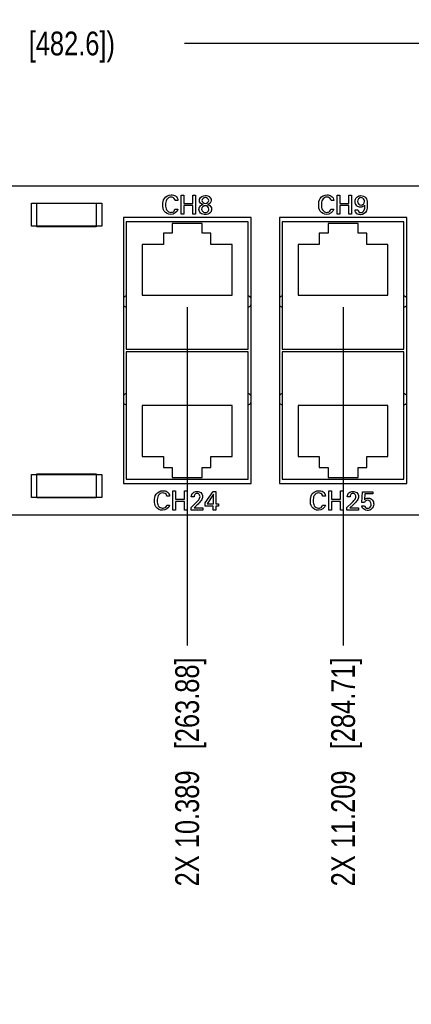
# Model space of a CAD drawing. Header units: inches. Extents: x 0 to 34, y 0 to 22.
# Tile 16 of 54: x 12.6 to 14.6, y 3.3 to 8.5. Entities that reach past the tile are written whole.
import ezdxf

# ---------------------------------------------------------------- set-up
doc = ezdxf.new("R2010")
doc.units = ezdxf.units.IN
doc.header["$LTSCALE"] = 1.87
doc.header["$MEASUREMENT"] = 0
doc.layers.get('0').update_dxf_attribs({"linetype": 'CONTINUOUS'})
doc.layers.add('02___PRT_ALL_AXES', color=7, linetype='CONTINUOUS')
doc.layers.add('DIMENSIONS', color=7, linetype='CONTINUOUS')
doc.styles.get("Standard").update_dxf_attribs({"font": 'txt', "width": 0.8})
doc.dimstyles.new('DIMSTYLE_1', dxfattribs={"dimtxt": 0.125, "dimasz": 0.18, "dimexe": 0.125, "dimexo": 0.0625, "dimgap": 0.0625, "dimtad": 0, "dimtih": 1, "dimtoh": 1, "dimdec": 3, "dimzin": 4, "dimdsep": 46, "dimtxsty": 'STANDARD', "dimblk": '_FILLED', "dimblk1": '_FILLED', "dimblk2": '_FILLED', "dimcen": 0.09, "dimadec": 0, "dimazin": 0, "dimtp": 0.001, "dimtm": 0.001, "dimtfac": 1, "dimtdec": 3, "dimtofl": 0, "dimtmove": 0, "dimatfit": 3, "dimldrblk": '_FILLED', "dimfxl": 1, "dimtolj": 1, "dimtzin": 4, "dimarcsym": 0})
doc.dimstyles.new('DIMSTYLE_2', dxfattribs={"dimtxt": 0.125, "dimasz": 0.18, "dimexe": 0.125, "dimexo": 0.0625, "dimgap": 0.03125, "dimtad": 0, "dimtih": 1, "dimtoh": 1, "dimdec": 3, "dimzin": 4, "dimdsep": 46, "dimtxsty": 'STANDARD', "dimblk": '_FILLED', "dimblk1": '_FILLED', "dimblk2": '_FILLED', "dimcen": 0.09, "dimadec": 0, "dimazin": 0, "dimtp": 0.001, "dimtm": 0.001, "dimtfac": 1, "dimtdec": 3, "dimtofl": 0, "dimtmove": 0, "dimatfit": 3, "dimldrblk": '_FILLED', "dimfxl": 1, "dimtolj": 1, "dimtzin": 4, "dimarcsym": 0})

# ---------------------------------------------------------------- blocks, each defined once
blk = doc.blocks.new('_FILLED')
at = {"color": 0, "linetype": 'BYBLOCK'}
blk.add_solid([(0, 0), (-1, 0.174), (-1, -0.174)], dxfattribs=at)
blk = doc.blocks.new('*D11')
at = {"layer": 'DIMENSIONS', "color": 2, "linetype": 'CONTINUOUS'}
for p, q in [((3.0744, 6.8026), (3.0744, 8.4801)), ((22.0744, 6.8026), (22.0744, 8.4801)), ((3.0744, 8.3551), (11.6994, 8.3551)), ((22.0744, 8.3551), (13.4494, 8.3551))]:
    blk.add_line(p, q, dxfattribs=at)
at = {"layer": 'DIMENSIONS', "color": 2, "linetype": 'CONTINUOUS', "xscale": 0.18, "yscale": 0.18, "zscale": 0.18, "rotation": 180}
blk.add_blockref('_FILLED', (3.0744, 8.3551), dxfattribs=at)
at = {"layer": 'DIMENSIONS', "color": 2, "linetype": 'CONTINUOUS', "xscale": 0.18, "yscale": 0.18, "zscale": 0.18}
blk.add_blockref('_FILLED', (22.0744, 8.3551), dxfattribs=at)
at = {"layer": 'DIMENSIONS', "color": 2, "linetype": 'CONTINUOUS', "insert": (12.5744, 8.4176), "char_height": 0.125, "width": 1.625, "attachment_point": 2, "line_spacing_factor": 0.9}
blk.add_mtext('(19.000{\\Ftxt.shx;\\W1.000000;\\H0.125000; }[482.6])', dxfattribs=at)
blk = doc.blocks.new('*D25')
at = {"layer": 'DIMENSIONS', "color": 2, "linetype": 'CONTINUOUS'}
blk.add_line((13.4634, 6.9676), (13.4634, 5.1876), dxfattribs=at)
at = {"layer": 'DIMENSIONS', "color": 2, "linetype": 'CONTINUOUS', "insert": (13.4009, 5.1251), "char_height": 0.125, "width": 1.825, "attachment_point": 3, "rotation": 90, "line_spacing_factor": 0.9}
blk.add_mtext('2X 10.389{\\Ftxt.shx;\\W1.000000;\\H0.125000; }[263.88]', dxfattribs=at)
blk = doc.blocks.new('*D26')
at = {"layer": 'DIMENSIONS', "color": 2, "linetype": 'CONTINUOUS'}
blk.add_line((14.2834, 6.9676), (14.2834, 5.1876), dxfattribs=at)
at = {"layer": 'DIMENSIONS', "color": 2, "linetype": 'CONTINUOUS', "insert": (14.2209, 5.1251), "char_height": 0.125, "width": 1.825, "attachment_point": 3, "rotation": 90, "line_spacing_factor": 0.9}
blk.add_mtext('2X 11.209{\\Ftxt.shx;\\W1.000000;\\H0.125000; }[284.71]', dxfattribs=at)
blk = doc.blocks.new('*D27')
at = {"layer": 'DIMENSIONS', "color": 2, "linetype": 'CONTINUOUS'}
blk.add_line((15.1034, 6.9676), (15.1034, 5.1876), dxfattribs=at)
at = {"layer": 'DIMENSIONS', "color": 2, "linetype": 'CONTINUOUS', "insert": (15.0409, 5.1251), "char_height": 0.125, "width": 1.825, "attachment_point": 3, "rotation": 90, "line_spacing_factor": 0.9}
blk.add_mtext('2X 12.029{\\Ftxt.shx;\\W1.000000;\\H0.125000; }[305.54]', dxfattribs=at)
blk = doc.blocks.new('*D28')
at = {"layer": 'DIMENSIONS', "color": 2, "linetype": 'CONTINUOUS'}
blk.add_line((15.9234, 6.9676), (15.9234, 5.1876), dxfattribs=at)
at = {"layer": 'DIMENSIONS', "color": 2, "linetype": 'CONTINUOUS', "insert": (15.8609, 5.1251), "char_height": 0.125, "width": 1.825, "attachment_point": 3, "rotation": 90, "line_spacing_factor": 0.9}
blk.add_mtext('2X 12.849{\\Ftxt.shx;\\W1.000000;\\H0.125000; }[326.36]', dxfattribs=at)
blk = doc.blocks.new('*D29')
at = {"layer": 'DIMENSIONS', "color": 2, "linetype": 'CONTINUOUS'}
blk.add_line((16.7434, 6.9676), (16.7434, 5.1876), dxfattribs=at)
at = {"layer": 'DIMENSIONS', "color": 2, "linetype": 'CONTINUOUS', "insert": (16.6809, 5.1251), "char_height": 0.125, "width": 1.825, "attachment_point": 3, "rotation": 90, "line_spacing_factor": 0.9}
blk.add_mtext('2X 13.669{\\Ftxt.shx;\\W1.000000;\\H0.125000; }[347.19]', dxfattribs=at)
blk = doc.blocks.new('*D30')
at = {"layer": 'DIMENSIONS', "color": 2, "linetype": 'CONTINUOUS'}
blk.add_line((17.5634, 6.9676), (17.5634, 5.1876), dxfattribs=at)
at = {"layer": 'DIMENSIONS', "color": 2, "linetype": 'CONTINUOUS', "insert": (17.5009, 5.1251), "char_height": 0.125, "width": 1.825, "attachment_point": 3, "rotation": 90, "line_spacing_factor": 0.9}
blk.add_mtext('2X 14.489{\\Ftxt.shx;\\W1.000000;\\H0.125000; }[368.02]', dxfattribs=at)
blk = doc.blocks.new('*D31')
at = {"layer": 'DIMENSIONS', "color": 2, "linetype": 'CONTINUOUS'}
blk.add_line((18.3854, 6.9676), (18.3854, 5.1876), dxfattribs=at)
at = {"layer": 'DIMENSIONS', "color": 2, "linetype": 'CONTINUOUS', "insert": (18.3229, 5.1251), "char_height": 0.125, "width": 1.725, "attachment_point": 3, "rotation": 90, "line_spacing_factor": 0.9}
blk.add_mtext('2X 15.311{\\Ftxt.shx;\\W1.000000;\\H0.125000; }[388.9]', dxfattribs=at)
blk = doc.blocks.new('*D32')
at = {"layer": 'DIMENSIONS', "color": 2, "linetype": 'CONTINUOUS'}
blk.add_line((19.2054, 6.9676), (19.2054, 5.1876), dxfattribs=at)
at = {"layer": 'DIMENSIONS', "color": 2, "linetype": 'CONTINUOUS', "insert": (19.1429, 5.1251), "char_height": 0.125, "width": 1.825, "attachment_point": 3, "rotation": 90, "line_spacing_factor": 0.9}
blk.add_mtext('2X 16.131{\\Ftxt.shx;\\W1.000000;\\H0.125000; }[409.73]', dxfattribs=at)
blk = doc.blocks.new('*D33')
at = {"layer": 'DIMENSIONS', "color": 2, "linetype": 'CONTINUOUS'}
for p, q in [((21.7104, 5.7886), (21.7104, 5.4797)), ((21.7104, 5.4797), (21.6015, 5.4123)), ((21.6015, 5.4123), (21.6015, 5.1876))]:
    blk.add_line(p, q, dxfattribs=at)
at = {"layer": 'DIMENSIONS', "color": 2, "linetype": 'CONTINUOUS', "insert": (21.539, 5.1251), "char_height": 0.125, "width": 1.825, "attachment_point": 3, "rotation": 90, "line_spacing_factor": 0.9}
blk.add_mtext('2X 18.636{\\Ftxt.shx;\\W1.000000;\\H0.125000; }[473.35]', dxfattribs=at)
blk = doc.blocks.new('*D34')
at = {"layer": 'DIMENSIONS', "color": 2, "linetype": 'CONTINUOUS'}
blk.add_line((21.8384, 5.7886), (21.8384, 5.1876), dxfattribs=at)
at = {"layer": 'DIMENSIONS', "color": 2, "linetype": 'CONTINUOUS', "insert": (21.7759, 5.1251), "char_height": 0.125, "width": 1.825, "attachment_point": 3, "rotation": 90, "line_spacing_factor": 0.9}
blk.add_mtext('2X 18.764{\\Ftxt.shx;\\W1.000000;\\H0.125000; }[476.61]', dxfattribs=at)
blk = doc.blocks.new('*D35')
at = {"layer": 'DIMENSIONS', "color": 2, "linetype": 'CONTINUOUS'}
blk.add_line((22.0744, 6.0001), (22.0744, 5.1876), dxfattribs=at)
at = {"layer": 'DIMENSIONS', "color": 2, "linetype": 'CONTINUOUS', "insert": (22.0119, 5.1251), "char_height": 0.125, "width": 1.425, "attachment_point": 3, "rotation": 90, "line_spacing_factor": 0.9}
blk.add_mtext('19.000{\\Ftxt.shx;\\W1.000000;\\H0.125000; }[482.6]', dxfattribs=at)

msp = doc.modelspace()

# ---------------------------------------------------------------- linework, layer by layer
at = {"color": 7, "linetype": 'CONTINUOUS'}
for p, q in [((21.8869, 7.6051), (3.2619, 7.6051)), ((12.6444, 7.3941), (12.6444, 7.5151)), ((12.6444, 7.5151), (13.0144, 7.5151)), ((12.6734, 7.3901), (12.6734, 7.5151)), ((12.9854, 7.5151), (12.9854, 7.3901)), ((13.0144, 7.5151), (13.0144, 7.3941)), ((13.1294, 7.4401), (13.1294, 6.0401)), ((13.7994, 7.4401), (13.1294, 7.4401)), ((13.1433, 7.4171), (13.1433, 6.747)), ((13.7835, 7.4171), (13.1433, 7.4171)), ((13.5421, 7.408), (13.3847, 7.408)), ((13.3847, 7.408), (13.3847, 7.3568)), ((13.5421, 7.3568), (13.5421, 7.408)), ((13.7835, 6.747), (13.7835, 7.4171)), ((13.7994, 6.0401), (13.7994, 7.4401)), ((14.6194, 7.4401), (13.9494, 7.4401)), ((13.9494, 7.4401), (13.9494, 6.0401)), ((14.6035, 7.4171), (13.9633, 7.4171)), ((13.9633, 7.4171), (13.9633, 6.747)), ((14.3621, 7.408), (14.2047, 7.408)), ((14.2047, 7.408), (14.2047, 7.3568)), ((14.3621, 7.3568), (14.3621, 7.408)), ((14.6035, 6.747), (14.6035, 7.4171)), ((14.6194, 6.0401), (14.6194, 7.4401)), ((13.0144, 7.3941), (12.6444, 7.3941)), ((12.7304, 7.3921), (12.6734, 7.3921)), ((12.9854, 7.3901), (12.6734, 7.3901)), ((12.6994, 7.3921), (12.6994, 7.3941)), ((12.7033, 7.3941), (12.7033, 7.3921)), ((12.713, 7.3921), (12.713, 7.3941)), ((12.7284, 7.3921), (12.7284, 7.3941)), ((12.7304, 7.3941), (12.7304, 7.3901)), ((12.7734, 7.3901), (12.7734, 7.3941)), ((12.8854, 7.3901), (12.8854, 7.3941)), ((13.3847, 7.3568), (13.3384, 7.3568)), ((13.3384, 7.3568), (13.3384, 7.2978)), ((13.5884, 7.3568), (13.5421, 7.3568)), ((13.5884, 7.2978), (13.5884, 7.3568)), ((14.2047, 7.3568), (14.1584, 7.3568)), ((14.1584, 7.3568), (14.1584, 7.2978)), ((14.4084, 7.3568), (14.3621, 7.3568)), ((14.4084, 7.2978), (14.4084, 7.3568)), ((13.2272, 7.2978), (13.2272, 7.0301)), ((13.3384, 7.2978), (13.2272, 7.2978)), ((13.6996, 7.2978), (13.5884, 7.2978)), ((13.6996, 7.0301), (13.6996, 7.2978)), ((14.1584, 7.2978), (14.0472, 7.2978)), ((14.0472, 7.2978), (14.0472, 7.0301)), ((14.5196, 7.2978), (14.4084, 7.2978)), ((14.5196, 7.0301), (14.5196, 7.2978)), ((13.2272, 7.0301), (13.6996, 7.0301)), ((14.0472, 7.0301), (14.5196, 7.0301)), ((13.1433, 6.747), (13.7835, 6.747)), ((13.9633, 6.747), (14.6035, 6.747)), ((13.7835, 6.7333), (13.1433, 6.7333)), ((13.1433, 6.7333), (13.1433, 6.0632)), ((13.7835, 6.0632), (13.7835, 6.7333)), ((14.6035, 6.7333), (13.9633, 6.7333)), ((13.9633, 6.7333), (13.9633, 6.0632)), ((14.6035, 6.0632), (14.6035, 6.7333)), ((13.6996, 6.4502), (13.2272, 6.4502)), ((13.2272, 6.4502), (13.2272, 6.1825)), ((13.6996, 6.1825), (13.6996, 6.4502)), ((14.5196, 6.4502), (14.0472, 6.4502)), ((14.0472, 6.4502), (14.0472, 6.1825)), ((14.5196, 6.1825), (14.5196, 6.4502)), ((13.2272, 6.1825), (13.3384, 6.1825)), ((13.3384, 6.1825), (13.3384, 6.1235)), ((13.5884, 6.1825), (13.6996, 6.1825)), ((13.5884, 6.1235), (13.5884, 6.1825)), ((14.0472, 6.1825), (14.1584, 6.1825)), ((14.1584, 6.1825), (14.1584, 6.1235)), ((14.4084, 6.1825), (14.5196, 6.1825)), ((14.4084, 6.1235), (14.4084, 6.1825)), ((13.3384, 6.1235), (13.3847, 6.1235)), ((13.3847, 6.1235), (13.3847, 6.0723)), ((13.5421, 6.1235), (13.5884, 6.1235)), ((13.5421, 6.0723), (13.5421, 6.1235)), ((14.1584, 6.1235), (14.2047, 6.1235)), ((14.2047, 6.1235), (14.2047, 6.0723)), ((14.3621, 6.1235), (14.4084, 6.1235)), ((14.3621, 6.0723), (14.3621, 6.1235)), ((12.6444, 6.0881), (13.0144, 6.0881)), ((12.6444, 5.9671), (12.6444, 6.0881)), ((12.6734, 6.0901), (12.9854, 6.0901)), ((12.6734, 5.9651), (12.6734, 6.0901)), ((12.7734, 6.0901), (12.7734, 6.0881)), ((12.8854, 6.0901), (12.8854, 6.0881)), ((12.9854, 6.0901), (12.9854, 5.9651)), ((13.0144, 6.0881), (13.0144, 5.9671)), ((13.1433, 6.0632), (13.7835, 6.0632)), ((13.3847, 6.0723), (13.5421, 6.0723)), ((13.9633, 6.0632), (14.6035, 6.0632)), ((14.2047, 6.0723), (14.3621, 6.0723)), ((13.1294, 6.0401), (13.7994, 6.0401)), ((13.9494, 6.0401), (14.6194, 6.0401)), ((13.0144, 5.9671), (12.6444, 5.9671)), ((12.9854, 5.9651), (12.6734, 5.9651)), ((3.2619, 5.8751), (21.8869, 5.8751))]:
    msp.add_line(p, q, dxfattribs=at)
at = {"color": 40, "linetype": 'CONTINUOUS'}
for p, q in [((13.4149, 7.5298), (13.4001, 7.5298)), ((13.4323, 7.4567), (13.4323, 7.5569)), ((13.4323, 7.5569), (13.4462, 7.5569)), ((13.4462, 7.5569), (13.4462, 7.5139)), ((13.4462, 7.5139), (13.4938, 7.5139)), ((13.4938, 7.5139), (13.4938, 7.5569)), ((13.4938, 7.5569), (13.5077, 7.5569)), ((13.5077, 7.5569), (13.5077, 7.4567)), ((14.2349, 7.5298), (14.2201, 7.5298)), ((14.2523, 7.5569), (14.2662, 7.5569)), ((14.2523, 7.4567), (14.2523, 7.5569)), ((14.2662, 7.5569), (14.2662, 7.5139)), ((14.2662, 7.5139), (14.3138, 7.5139)), ((14.3138, 7.5569), (14.3277, 7.5569)), ((14.3138, 7.5139), (14.3138, 7.5569)), ((14.3277, 7.5569), (14.3277, 7.4567)), ((13.3994, 7.483), (13.4147, 7.483)), ((13.4462, 7.5019), (13.4462, 7.4567)), ((13.4938, 7.5019), (13.4462, 7.5019)), ((13.4938, 7.4567), (13.4938, 7.5019)), ((14.2194, 7.483), (14.2347, 7.483)), ((14.3138, 7.5019), (14.2662, 7.5019)), ((14.2662, 7.5019), (14.2662, 7.4567)), ((14.3138, 7.4567), (14.3138, 7.5019)), ((14.3468, 7.4796), (14.3614, 7.4796)), ((13.4462, 7.4567), (13.4323, 7.4567)), ((13.5077, 7.4567), (13.4938, 7.4567)), ((14.2662, 7.4567), (14.2523, 7.4567)), ((14.3277, 7.4567), (14.3138, 7.4567)), ((13.3712, 5.9736), (13.3564, 5.9736)), ((13.3886, 6.0007), (13.4025, 6.0007)), ((13.3886, 5.9005), (13.3886, 6.0007)), ((13.4025, 6.0007), (13.4025, 5.9577)), ((13.4025, 5.9577), (13.4501, 5.9577)), ((13.4501, 6.0007), (13.464, 6.0007)), ((13.4501, 5.9577), (13.4501, 6.0007)), ((13.464, 6.0007), (13.464, 5.9005)), ((13.5, 5.9703), (13.4854, 5.9703)), ((13.5578, 5.9378), (13.5994, 5.9978)), ((13.6015, 5.9832), (13.5683, 5.9326)), ((13.5994, 5.9978), (13.6144, 5.9978)), ((13.6015, 5.9326), (13.6015, 5.9832)), ((13.6144, 5.9978), (13.6144, 5.9326)), ((14.1912, 5.9736), (14.1764, 5.9736)), ((14.2086, 6.0007), (14.2225, 6.0007)), ((14.2086, 5.9005), (14.2086, 6.0007)), ((14.2225, 6.0007), (14.2225, 5.9577)), ((14.2225, 5.9577), (14.2701, 5.9577)), ((14.2701, 6.0007), (14.284, 6.0007)), ((14.2701, 5.9577), (14.2701, 6.0007)), ((14.284, 6.0007), (14.284, 5.9005)), ((14.32, 5.9703), (14.3054, 5.9703)), ((14.3829, 5.9394), (14.3854, 5.9965)), ((14.3854, 5.9965), (14.4394, 5.9965)), ((14.3974, 5.9853), (14.3956, 5.9542)), ((14.4394, 5.9853), (14.3974, 5.9853)), ((14.4394, 5.9965), (14.4394, 5.9853)), ((13.3557, 5.9269), (13.3709, 5.9269)), ((13.4501, 5.9457), (13.4025, 5.9457)), ((13.4025, 5.9457), (13.4025, 5.9005)), ((13.4501, 5.9005), (13.4501, 5.9457)), ((13.484, 5.9131), (13.5092, 5.9378)), ((13.484, 5.9005), (13.484, 5.9131)), ((13.5162, 5.9274), (13.4995, 5.9115)), ((13.4995, 5.9115), (13.5451, 5.9115)), ((13.5451, 5.9115), (13.5451, 5.9005)), ((13.5578, 5.9213), (13.5578, 5.9378)), ((13.6011, 5.9213), (13.5578, 5.9213)), ((13.5683, 5.9326), (13.6015, 5.9326)), ((13.6011, 5.9005), (13.6011, 5.9213)), ((13.6144, 5.9326), (13.6284, 5.9326)), ((13.6284, 5.9213), (13.6144, 5.9213)), ((13.6144, 5.9213), (13.6144, 5.9005)), ((13.6284, 5.9326), (13.6284, 5.9213)), ((14.1757, 5.9269), (14.1909, 5.9269)), ((14.2701, 5.9457), (14.2225, 5.9457)), ((14.2225, 5.9457), (14.2225, 5.9005)), ((14.2701, 5.9005), (14.2701, 5.9457)), ((14.304, 5.9131), (14.3292, 5.9378)), ((14.304, 5.9005), (14.304, 5.9131)), ((14.3362, 5.9274), (14.3194, 5.9115)), ((14.3194, 5.9115), (14.3651, 5.9115)), ((14.3651, 5.9115), (14.3651, 5.9005)), ((14.3817, 5.9233), (14.3961, 5.9233)), ((14.3956, 5.9394), (14.3829, 5.9394)), ((13.4025, 5.9005), (13.3886, 5.9005)), ((13.464, 5.9005), (13.4501, 5.9005)), ((13.5451, 5.9005), (13.484, 5.9005)), ((13.6144, 5.9005), (13.6011, 5.9005)), ((14.2225, 5.9005), (14.2086, 5.9005)), ((14.284, 5.9005), (14.2701, 5.9005)), ((14.3651, 5.9005), (14.304, 5.9005))]:
    msp.add_line(p, q, dxfattribs=at)
for points, knots in [([(13.3351, 7.5057), (13.3351, 7.5174), (13.3387, 7.5444), (13.3657, 7.5583), (13.379, 7.5583)], [0, 0, 0, 0, 0.469777, 1, 1, 1, 1]), ([(13.3784, 7.5472), (13.3693, 7.5472), (13.3506, 7.5344), (13.35, 7.5149), (13.35, 7.5058)], [0, 0, 0, 0, 0.499794, 1, 1, 1, 1]), ([(13.4001, 7.5298), (13.3999, 7.5312), (13.3983, 7.5408), (13.3866, 7.5472), (13.3784, 7.5472)], [0, 0, 0, 0, 0.148134, 1, 1, 1, 1]), ([(13.379, 7.5583), (13.3868, 7.5583), (13.4044, 7.5556), (13.4142, 7.5386), (13.4149, 7.5298)], [0, 0, 0, 0, 0.469137, 1, 1, 1, 1]), ([(13.5275, 7.5287), (13.5275, 7.5313), (13.5297, 7.5458), (13.5469, 7.5549), (13.5586, 7.5549)], [0, 0, 0, 0, 0.182727, 1, 1, 1, 1]), ([(13.5586, 7.5549), (13.5631, 7.5549), (13.5778, 7.554), (13.5905, 7.5393), (13.5905, 7.5293)], [0, 0, 0, 0, 0.312923, 1, 1, 1, 1]), ([(14.1551, 7.5057), (14.1551, 7.5174), (14.1587, 7.5444), (14.1857, 7.5583), (14.199, 7.5583)], [0, 0, 0, 0, 0.469743, 1, 1, 1, 1]), ([(14.1984, 7.5472), (14.1893, 7.5472), (14.1706, 7.5344), (14.17, 7.5149), (14.17, 7.5058)], [0, 0, 0, 0, 0.499799, 1, 1, 1, 1]), ([(14.2201, 7.5298), (14.2199, 7.5312), (14.2183, 7.5408), (14.2066, 7.5472), (14.1984, 7.5472)], [0, 0, 0, 0, 0.148074, 1, 1, 1, 1]), ([(14.199, 7.5583), (14.2068, 7.5583), (14.2244, 7.5555), (14.2342, 7.5386), (14.2349, 7.5298)], [0, 0, 0, 0, 0.469026, 1, 1, 1, 1]), ([(14.3465, 7.5236), (14.3465, 7.5321), (14.3526, 7.5498), (14.3699, 7.5545), (14.3773, 7.5545)], [0, 0, 0, 0, 0.535334, 1, 1, 1, 1]), ([(14.3758, 7.4932), (14.3685, 7.4932), (14.352, 7.4986), (14.3465, 7.5154), (14.3465, 7.5236)], [0, 0, 0, 0, 0.471055, 1, 1, 1, 1]), ([(14.3773, 7.5545), (14.3866, 7.5545), (14.4016, 7.5481), (14.4071, 7.5352), (14.4083, 7.5309)], [0, 0, 0, 0, 0.67809, 1, 1, 1, 1]), ([(14.3958, 7.5233), (14.3958, 7.5264), (14.3947, 7.5365), (14.3842, 7.5441), (14.3773, 7.5441)], [0, 0, 0, 0, 0.310156, 1, 1, 1, 1]), ([(14.4083, 7.5309), (14.4099, 7.5254), (14.4109, 7.5167), (14.411, 7.508), (14.411, 7.5051)], [0, 0, 0, 0, 0.664726, 1, 1, 1, 1]), ([(13.3772, 7.4551), (13.3643, 7.4551), (13.3382, 7.4685), (13.3351, 7.4945), (13.3351, 7.5057)], [0, 0, 0, 0, 0.536086, 1, 1, 1, 1]), ([(13.35, 7.5058), (13.35, 7.4967), (13.3508, 7.4773), (13.3696, 7.4665), (13.3783, 7.4665)], [0, 0, 0, 0, 0.51227, 1, 1, 1, 1]), ([(13.5395, 7.4836), (13.5395, 7.4773), (13.5461, 7.4671), (13.5558, 7.466), (13.5588, 7.466)], [0, 0, 0, 0, 0.672999, 1, 1, 1, 1]), ([(13.5588, 7.466), (13.5621, 7.466), (13.572, 7.467), (13.578, 7.4777), (13.578, 7.484)], [0, 0, 0, 0, 0.33833, 1, 1, 1, 1]), ([(13.5919, 7.4832), (13.5919, 7.4764), (13.5855, 7.4595), (13.5679, 7.455), (13.5588, 7.455)], [0, 0, 0, 0, 0.430883, 1, 1, 1, 1]), ([(13.5709, 7.5075), (13.5728, 7.507), (13.5835, 7.5041), (13.5919, 7.4922), (13.5919, 7.4832)], [0, 0, 0, 0, 0.17985, 1, 1, 1, 1]), ([(14.1972, 7.4551), (14.1843, 7.4551), (14.1582, 7.4685), (14.1551, 7.4945), (14.1551, 7.5057)], [0, 0, 0, 0, 0.536121, 1, 1, 1, 1]), ([(14.17, 7.5058), (14.17, 7.4967), (14.1708, 7.4773), (14.1896, 7.4665), (14.1983, 7.4665)], [0, 0, 0, 0, 0.512274, 1, 1, 1, 1]), ([(14.3756, 7.4544), (14.3691, 7.4544), (14.3537, 7.4568), (14.347, 7.4721), (14.3468, 7.4796)], [0, 0, 0, 0, 0.470094, 1, 1, 1, 1]), ([(14.411, 7.5051), (14.411, 7.4948), (14.4117, 7.4708), (14.3879, 7.4544), (14.3756, 7.4544)], [0, 0, 0, 0, 0.456712, 1, 1, 1, 1]), ([(14.3768, 7.4654), (14.3845, 7.4654), (14.3999, 7.4798), (14.3977, 7.4967), (14.3973, 7.5052)], [0, 0, 0, 0, 0.476631, 1, 1, 1, 1]), ([(13.2914, 5.9495), (13.2914, 5.9612), (13.295, 5.9882), (13.322, 6.0021), (13.3353, 6.0021)], [0, 0, 0, 0, 0.469744, 1, 1, 1, 1]), ([(13.3347, 5.991), (13.3256, 5.991), (13.3069, 5.9782), (13.3063, 5.9588), (13.3063, 5.9496)], [0, 0, 0, 0, 0.499797, 1, 1, 1, 1]), ([(13.3564, 5.9736), (13.3561, 5.9751), (13.3546, 5.9846), (13.3429, 5.991), (13.3347, 5.991)], [0, 0, 0, 0, 0.148075, 1, 1, 1, 1]), ([(13.3353, 6.0021), (13.343, 6.0021), (13.3607, 5.9994), (13.3705, 5.9824), (13.3712, 5.9736)], [0, 0, 0, 0, 0.469031, 1, 1, 1, 1]), ([(13.5157, 5.9871), (13.5126, 5.9871), (13.5035, 5.9858), (13.5, 5.9757), (13.5, 5.9703)], [0, 0, 0, 0, 0.362909, 1, 1, 1, 1]), ([(13.5151, 5.9984), (13.5222, 5.9984), (13.5386, 5.9948), (13.5448, 5.9782), (13.5448, 5.9703)], [0, 0, 0, 0, 0.474269, 1, 1, 1, 1]), ([(13.5311, 5.9714), (13.5311, 5.9766), (13.527, 5.986), (13.5185, 5.9871), (13.5157, 5.9871)], [0, 0, 0, 0, 0.650823, 1, 1, 1, 1]), ([(13.5448, 5.9703), (13.5448, 5.9688), (13.5447, 5.9598), (13.5386, 5.9521), (13.534, 5.9463)], [0, 0, 0, 0, 0.167801, 1, 1, 1, 1]), ([(14.1114, 5.9495), (14.1114, 5.9612), (14.115, 5.9882), (14.142, 6.0021), (14.1553, 6.0021)], [0, 0, 0, 0, 0.469778, 1, 1, 1, 1]), ([(14.1547, 5.991), (14.1456, 5.991), (14.1269, 5.9782), (14.1263, 5.9588), (14.1263, 5.9496)], [0, 0, 0, 0, 0.499792, 1, 1, 1, 1]), ([(14.1764, 5.9736), (14.1761, 5.9751), (14.1746, 5.9846), (14.1629, 5.991), (14.1547, 5.991)], [0, 0, 0, 0, 0.148135, 1, 1, 1, 1]), ([(14.1553, 6.0021), (14.163, 6.0021), (14.1807, 5.9994), (14.1905, 5.9824), (14.1912, 5.9736)], [0, 0, 0, 0, 0.469142, 1, 1, 1, 1]), ([(14.3357, 5.9871), (14.3326, 5.9871), (14.3235, 5.9858), (14.32, 5.9757), (14.32, 5.9703)], [0, 0, 0, 0, 0.362926, 1, 1, 1, 1]), ([(14.3351, 5.9984), (14.3422, 5.9984), (14.3586, 5.9948), (14.3648, 5.9782), (14.3648, 5.9703)], [0, 0, 0, 0, 0.474256, 1, 1, 1, 1]), ([(14.3511, 5.9714), (14.3511, 5.9766), (14.347, 5.986), (14.3385, 5.9871), (14.3357, 5.9871)], [0, 0, 0, 0, 0.650805, 1, 1, 1, 1]), ([(14.3648, 5.9703), (14.3648, 5.9688), (14.3646, 5.9598), (14.3586, 5.9521), (14.354, 5.9463)], [0, 0, 0, 0, 0.167809, 1, 1, 1, 1]), ([(14.3956, 5.9542), (14.3991, 5.9578), (14.4057, 5.9622), (14.4133, 5.9631), (14.4158, 5.9631)], [0, 0, 0, 0, 0.665251, 1, 1, 1, 1]), ([(14.4158, 5.9631), (14.4237, 5.9631), (14.4405, 5.9561), (14.4446, 5.9392), (14.4446, 5.9315)], [0, 0, 0, 0, 0.505516, 1, 1, 1, 1]), ([(13.3335, 5.899), (13.3206, 5.899), (13.2945, 5.9124), (13.2914, 5.9383), (13.2914, 5.9495)], [0, 0, 0, 0, 0.536125, 1, 1, 1, 1]), ([(13.3063, 5.9496), (13.3063, 5.9405), (13.3071, 5.9211), (13.3259, 5.9103), (13.3346, 5.9103)], [0, 0, 0, 0, 0.51228, 1, 1, 1, 1]), ([(14.1535, 5.899), (14.1406, 5.899), (14.1145, 5.9124), (14.1114, 5.9383), (14.1114, 5.9495)], [0, 0, 0, 0, 0.53609, 1, 1, 1, 1]), ([(14.1263, 5.9496), (14.1263, 5.9405), (14.1271, 5.9211), (14.1459, 5.9103), (14.1546, 5.9103)], [0, 0, 0, 0, 0.51227, 1, 1, 1, 1]), ([(14.4446, 5.9315), (14.4446, 5.923), (14.438, 5.9043), (14.4192, 5.8983), (14.4103, 5.8983)], [0, 0, 0, 0, 0.487322, 1, 1, 1, 1]), ([(14.4121, 5.9097), (14.4155, 5.9097), (14.4268, 5.9119), (14.4311, 5.9246), (14.4311, 5.9317)], [0, 0, 0, 0, 0.325989, 1, 1, 1, 1])]:
    msp.add_open_spline(points, degree=3, knots=knots, dxfattribs=at)
for points in [[(13.5468, 7.5073), (13.5374, 7.5094), (13.5275, 7.5191), (13.5275, 7.5287)], [(13.5591, 7.5447), (13.5511, 7.5447), (13.5409, 7.537), (13.5409, 7.529)], [(13.5409, 7.529), (13.5409, 7.5211), (13.5508, 7.5134), (13.5587, 7.5134)], [(13.5587, 7.5134), (13.5667, 7.5134), (13.5772, 7.5209), (13.5772, 7.529)], [(13.5772, 7.529), (13.5772, 7.537), (13.5671, 7.5447), (13.5591, 7.5447)], [(13.5905, 7.5293), (13.5905, 7.5195), (13.5805, 7.5093), (13.5709, 7.5075)], [(14.3773, 7.5441), (14.3684, 7.5441), (14.3601, 7.5324), (14.3601, 7.5234)], [(14.3601, 7.5234), (14.3601, 7.5145), (14.3694, 7.5037), (14.3783, 7.5037)], [(14.3783, 7.5037), (14.387, 7.5037), (14.3958, 7.5145), (14.3958, 7.5233)], [(13.4147, 7.483), (13.413, 7.4676), (13.3928, 7.4551), (13.3772, 7.4551)], [(13.3783, 7.4665), (13.3841, 7.4665), (13.3905, 7.4683), (13.3945, 7.4725)], [(13.3945, 7.4725), (13.3972, 7.4753), (13.3987, 7.4792), (13.3994, 7.483)], [(13.5255, 7.4823), (13.5255, 7.4887), (13.5283, 7.4956), (13.5329, 7.5)], [(13.534, 7.4631), (13.5288, 7.4678), (13.5255, 7.4753), (13.5255, 7.4823)], [(13.5329, 7.5), (13.5366, 7.5037), (13.5418, 7.5057), (13.5468, 7.5073)], [(13.5588, 7.455), (13.5501, 7.455), (13.5404, 7.4572), (13.534, 7.4631)], [(13.5591, 7.5016), (13.5503, 7.5016), (13.5395, 7.4925), (13.5395, 7.4836)], [(13.578, 7.484), (13.578, 7.4926), (13.5677, 7.5016), (13.5591, 7.5016)], [(14.2347, 7.483), (14.233, 7.4676), (14.2128, 7.4551), (14.1972, 7.4551)], [(14.1983, 7.4665), (14.2041, 7.4665), (14.2105, 7.4683), (14.2145, 7.4725)], [(14.2145, 7.4725), (14.2172, 7.4753), (14.2187, 7.4792), (14.2194, 7.483)], [(14.3614, 7.4796), (14.3614, 7.4726), (14.3698, 7.4654), (14.3768, 7.4654)], [(14.3973, 7.5052), (14.3935, 7.498), (14.384, 7.4932), (14.3758, 7.4932)], [(13.4854, 5.9703), (13.4856, 5.9779), (13.4885, 5.9864), (13.4943, 5.9914)], [(13.4943, 5.9914), (13.4999, 5.9962), (13.5078, 5.9984), (13.5151, 5.9984)], [(13.524, 5.9544), (13.5276, 5.9593), (13.5311, 5.9653), (13.5311, 5.9714)], [(14.3054, 5.9703), (14.3056, 5.9779), (14.3085, 5.9864), (14.3143, 5.9914)], [(14.3143, 5.9914), (14.3199, 5.9962), (14.3278, 5.9984), (14.3351, 5.9984)], [(14.344, 5.9544), (14.3476, 5.9593), (14.3511, 5.9653), (14.3511, 5.9714)], [(13.3709, 5.9269), (13.3693, 5.9114), (13.349, 5.899), (13.3335, 5.899)], [(13.3346, 5.9103), (13.3403, 5.9103), (13.3468, 5.9122), (13.3508, 5.9163)], [(13.3508, 5.9163), (13.3535, 5.9192), (13.355, 5.9231), (13.3557, 5.9269)], [(13.5092, 5.9378), (13.5145, 5.943), (13.5196, 5.9484), (13.524, 5.9544)], [(13.534, 5.9463), (13.5286, 5.9396), (13.5223, 5.9335), (13.5162, 5.9274)], [(14.1909, 5.9269), (14.1893, 5.9114), (14.169, 5.899), (14.1535, 5.899)], [(14.1546, 5.9103), (14.1603, 5.9103), (14.1668, 5.9122), (14.1708, 5.9163)], [(14.1708, 5.9163), (14.1734, 5.9192), (14.175, 5.9231), (14.1757, 5.9269)], [(14.3292, 5.9378), (14.3345, 5.943), (14.3396, 5.9484), (14.344, 5.9544)], [(14.354, 5.9463), (14.3486, 5.9396), (14.3424, 5.9335), (14.3362, 5.9274)], [(14.4103, 5.8983), (14.3976, 5.8983), (14.3822, 5.9106), (14.3817, 5.9233)], [(14.4, 5.9474), (14.3978, 5.9452), (14.3965, 5.9423), (14.3956, 5.9394)], [(14.3961, 5.9233), (14.3963, 5.9163), (14.4051, 5.9097), (14.4121, 5.9097)], [(14.4129, 5.9524), (14.4083, 5.9524), (14.4033, 5.9507), (14.4, 5.9474)], [(14.4311, 5.9317), (14.4311, 5.9409), (14.4221, 5.9524), (14.4129, 5.9524)]]:
    msp.add_open_spline(points, degree=3, dxfattribs=at)
at = {"layer": '02___PRT_ALL_AXES', "color": 7, "linetype": 'CONTINUOUS'}
for centre, start, end in [((13.1534, 6.997), 108.5873, 139.8549), ((13.7734, 6.997), 33.8755, 71.4127), ((13.9734, 6.997), 108.5873, 139.8549), ((14.5934, 6.997), 33.8755, 71.4127), ((13.1534, 6.997), 220.1451, 251.4127), ((13.7734, 6.997), 288.5873, 326.1245), ((13.9734, 6.997), 220.1451, 251.4127), ((14.5934, 6.997), 288.5873, 326.1245), ((13.1534, 6.4833), 108.5873, 139.8549), ((13.7734, 6.4833), 33.8755, 71.4127), ((13.9734, 6.4833), 108.5873, 139.8549), ((14.5934, 6.4833), 33.8755, 71.4127), ((13.1534, 6.4833), 220.1451, 251.4127), ((13.7734, 6.4833), 288.5873, 326.1245), ((13.9734, 6.4833), 220.1451, 251.4127), ((14.5934, 6.4833), 288.5873, 326.1245)]:
    msp.add_arc(centre, 0.0315, start, end, dxfattribs=at)

# ---------------------------------------------------------------- dimensions: what is measured, and where the dimension line sits
at = {"layer": 'DIMENSIONS', "color": 2, "linetype": 'CONTINUOUS'}
dim = msp.add_linear_dim(base=(22.0744, 8.3551), p1=(3.0744, 6.7401), p2=(22.0744, 6.7401), text='(<>)', dimstyle='DIMSTYLE_1', dxfattribs=at)
dim.commit()
dim.dimension.update_dxf_attribs({"geometry": '*D11', "text_midpoint": (12.5744, 8.3551), "dimtype": 160})
for feature_location, offset, dtype, origin, picture, middle in [((13.4634, 6.9676), (0, -1.7799), 1, (3.0744, 7.0301), '*D25', (13.4634, 4.2126)), ((14.2834, 6.9676), (0, -1.7799), 1, (3.0744, 7.0301), '*D26', (14.2834, 4.2126)), ((15.1034, 6.9676), (0, -1.7799), 1, (3.0744, 7.0301), '*D27', (15.1034, 4.2126)), ((15.9234, 6.9676), (0, -1.7799), 1, (3.0744, 7.0301), '*D28', (15.9234, 4.2126)), ((16.7434, 6.9676), (0, -1.7799), 1, (3.0744, 7.0301), '*D29', (16.7434, 4.2126)), ((17.5634, 6.9676), (0, -1.7799), 1, (3.0744, 7.0301), '*D30', (17.5634, 4.2126)), ((18.3854, 6.9676), (0, -1.7799), 1, (3.0744, 7.0301), '*D31', (18.3854, 4.2626)), ((19.2054, 6.9676), (0, -1.7799), 1, (3.0744, 7.0301), '*D32', (19.2054, 4.2126)), ((21.7104039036, 5.7886494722), (-0.108893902, -0.601), 0, (3.0744039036, 5.8511494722), '*D33', (21.6015100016, 4.2126494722)), ((21.8384, 5.7886), (0, -0.601), 1, (3.0744, 5.8511), '*D34', (21.8384, 4.2126))]:
    dim = msp.add_ordinate_dim(feature_location=feature_location, offset=offset, dtype=dtype, origin=origin, text='2X <>', dimstyle='DIMSTYLE_2', dxfattribs=at)
    dim.commit()
    dim.dimension.update_dxf_attribs({"geometry": picture, "text_midpoint": middle})
dim = msp.add_ordinate_dim(feature_location=(22.0744, 6.0001), offset=(0, -0.8125), dtype=1, origin=(3.0744, 6.0626), dimstyle='DIMSTYLE_2', dxfattribs=at)
dim.commit()
dim.dimension.update_dxf_attribs({"geometry": '*D35', "text_midpoint": (22.0744, 4.4126)})

doc.saveas('drawing.dxf')
